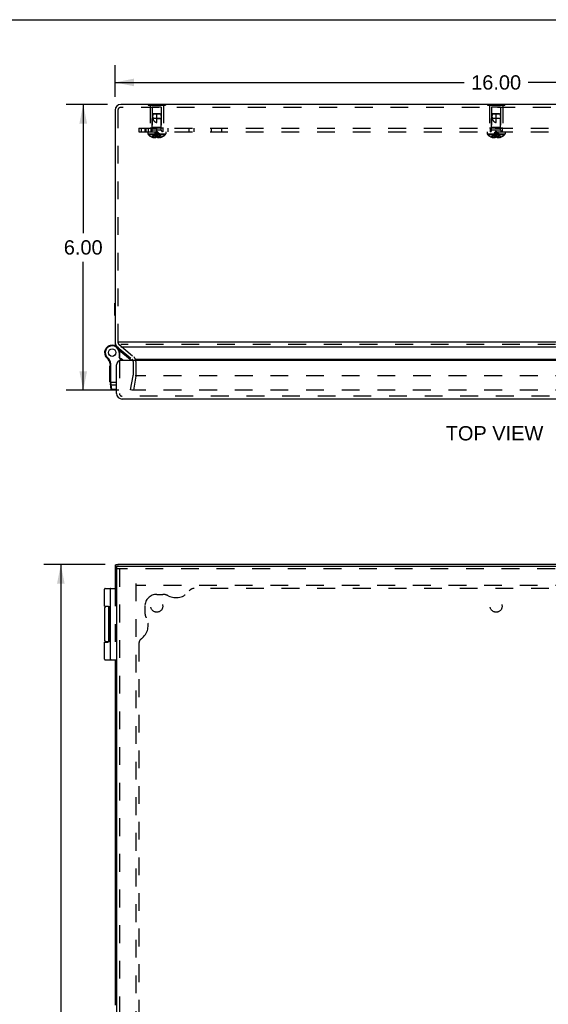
# Model space of a CAD drawing. Header units: inches. Extents: x 0 to 68, y 0 to 44.
# Tile 8 of 10: x 12.7 to 23.8, y 23.3 to 44. Entities that reach past the tile are written whole.
import ezdxf

# ---------------------------------------------------------------- set-up
doc = ezdxf.new("R2010")
doc.units = ezdxf.units.IN
doc.header["$LTSCALE"] = 3.74
doc.header["$MEASUREMENT"] = 0
doc.linetypes.add('HIDDEN', pattern=[0.2, 0.1, -0.1])
doc.layers.get('0').update_dxf_attribs({"linetype": 'CONTINUOUS'})
for name, color, linetype in [('DEFAULT_2', 8, 'HIDDEN'), ('DIMENSIONS', 7, 'CONTINUOUS'), ('DOOR_ASSEMBLY', 7, 'CONTINUOUS'), ('SUBPANEL', 7, 'CONTINUOUS')]:
    doc.layers.add(name, color=color, linetype=linetype)
doc.styles.get("Standard").update_dxf_attribs({"font": 'arial.ttf'})
doc.dimstyles.new('DIMSTYLE_1', dxfattribs={"dimtxt": 0.3, "dimasz": 0.4, "dimexe": 0.09, "dimexo": 0.07, "dimgap": 0.0375, "dimtad": 0, "dimtih": 1, "dimtoh": 1, "dimzin": 4, "dimdsep": 46, "dimtxsty": 'Standard', "dimblk": '_FILLED', "dimblk1": '_FILLED', "dimblk2": '_FILLED', "dimcen": 0.09, "dimadec": 3, "dimazin": 1, "dimtfac": 1, "dimtdec": 3, "dimtofl": 0, "dimtmove": 0, "dimatfit": 3, "dimldrblk": '_FILLED', "dimfxl": 0, "dimtolj": 1, "dimtzin": 4, "dimarcsym": 0})

# ---------------------------------------------------------------- blocks, each defined once
blk = doc.blocks.new('_FILLED')
at = {"color": 0, "linetype": 'ByBlock'}
blk.add_solid([(0, 0), (-1, 0.2), (-1, -0.2)], dxfattribs=at)
blk = doc.blocks.new('*D6')
at = {"layer": 'DIMENSIONS', "color": 2, "linetype": 'Continuous'}
for p, q in [((14.519, 32.561), (13.23, 32.561)), ((13.59, 32.561), (13.59, 22.861)), ((13.59, 12.561), (13.59, 22.261)), ((14.47, 12.561), (13.23, 12.561))]:
    blk.add_line(p, q, dxfattribs=at)
at = {"layer": 'DIMENSIONS', "color": 2, "linetype": 'Continuous', "xscale": 0.4, "yscale": 0.4, "zscale": 0.4}
for p, rotation in [((13.59, 32.561), 90), ((13.59, 12.561), 270)]:
    blk.add_blockref('_FILLED', p, dxfattribs=dict(at, rotation=rotation))
at = {"layer": 'DIMENSIONS', "color": 2, "linetype": 'Continuous', "insert": (13.59, 22.711), "char_height": 0.3, "width": 1.04833, "attachment_point": 2, "line_spacing_factor": 0.9}
blk.add_mtext('20.00', dxfattribs=at)
blk = doc.blocks.new('*D13')
at = {"layer": 'DIMENSIONS', "color": 2, "linetype": 'Continuous'}
for p, q in [((14.569, 42.22), (13.7, 42.22)), ((14.06, 42.22), (14.06, 39.52)), ((14.06, 36.22), (14.06, 38.92)), ((14.809, 36.22), (13.7, 36.22))]:
    blk.add_line(p, q, dxfattribs=at)
at = {"layer": 'DIMENSIONS', "color": 2, "linetype": 'Continuous', "xscale": 0.4, "yscale": 0.4, "zscale": 0.4}
for p, rotation in [((14.06, 42.22), 90), ((14.06, 36.22), 270)]:
    blk.add_blockref('_FILLED', p, dxfattribs=dict(at, rotation=rotation))
at = {"layer": 'DIMENSIONS', "color": 2, "linetype": 'Continuous', "insert": (14.06, 39.37), "char_height": 0.3, "width": 0.81524, "attachment_point": 2, "line_spacing_factor": 0.9}
blk.add_mtext('6.00', dxfattribs=at)
blk = doc.blocks.new('*D14')
at = {"layer": 'DIMENSIONS', "color": 2, "linetype": 'Continuous'}
for p, q in [((14.729, 42.38), (14.729, 43.043)), ((30.729, 42.38), (30.729, 43.043)), ((14.729, 42.683), (22.055, 42.683)), ((30.729, 42.683), (23.404, 42.683))]:
    blk.add_line(p, q, dxfattribs=at)
at = {"layer": 'DIMENSIONS', "color": 2, "linetype": 'Continuous', "xscale": 0.4, "yscale": 0.4, "zscale": 0.4, "rotation": 180}
blk.add_blockref('_FILLED', (14.729, 42.683), dxfattribs=at)
at = {"layer": 'DIMENSIONS', "color": 2, "linetype": 'Continuous', "xscale": 0.4, "yscale": 0.4, "zscale": 0.4}
blk.add_blockref('_FILLED', (30.729, 42.683), dxfattribs=at)
at = {"layer": 'DIMENSIONS', "color": 2, "linetype": 'Continuous', "insert": (22.729, 42.833), "char_height": 0.3, "width": 1.04833, "attachment_point": 2, "line_spacing_factor": 0.9}
blk.add_mtext('16.00', dxfattribs=at)

msp = doc.modelspace()

# ---------------------------------------------------------------- linework, layer by layer
at = {"color": 7, "linetype": 'Continuous'}
for p, q in [((0, 44), (68, 44)), ((15.424, 42.224), (15.424, 42.22)), ((15.424, 42.224), (15.785, 42.224)), ((15.514, 42.224), (15.514, 42.22)), ((15.695, 42.224), (15.695, 42.22)), ((15.785, 42.224), (15.785, 42.22)), ((22.549, 42.224), (22.549, 42.22)), ((22.549, 42.224), (22.91, 42.224)), ((22.639, 42.224), (22.639, 42.22)), ((22.82, 42.224), (22.82, 42.22)), ((22.91, 42.224), (22.91, 42.22)), ((14.725, 37.793), (14.725, 38.049)), ((14.725, 38.049), (14.729, 38.049)), ((14.725, 37.793), (14.729, 37.793)), ((14.799, 37.227), (14.789, 37.227)), ((14.734, 37.193), (14.734, 37.166)), ((14.798, 32.556), (14.746, 32.556)), ((14.789, 32.561), (14.789, 32.556))]:
    msp.add_line(p, q, dxfattribs=at)
at = {"color": 3, "linetype": 'Continuous'}
for p, q in [((30.609, 42.22), (14.849, 42.22)), ((14.729, 42.1), (14.729, 37.227)), ((30.708, 37.227), (14.799, 37.227)), ((14.85, 37.135), (30.708, 37.135)), ((15.159, 36.872), (30.391, 36.872)), ((14.729, 32.54), (14.729, 32.061)), ((30.708, 32.561), (14.789, 32.561)), ((14.729, 30.561), (14.729, 23.311))]:
    msp.add_line(p, q, dxfattribs=at)
for points in [[(14.734, 37.166), (14.734, 37.164), (14.735, 37.161), (14.735, 37.159), (14.736, 37.156), (14.737, 37.154), (14.738, 37.152)], [(14.729, 32.54), (14.729, 32.54), (14.73, 32.54), (14.73, 32.54), (14.73, 32.54), (14.73, 32.54), (14.73, 32.54)], [(14.73, 32.54), (14.73, 32.54), (14.73, 32.541), (14.731, 32.541), (14.731, 32.541), (14.731, 32.542), (14.732, 32.542)], [(14.732, 32.542), (14.732, 32.543), (14.732, 32.543), (14.733, 32.544), (14.733, 32.545), (14.734, 32.545), (14.734, 32.546)], [(14.734, 32.546), (14.735, 32.547), (14.735, 32.548), (14.736, 32.548), (14.736, 32.549), (14.737, 32.55), (14.738, 32.551)], [(14.738, 32.551), (14.738, 32.552), (14.739, 32.553), (14.74, 32.554), (14.742, 32.555), (14.743, 32.555), (14.744, 32.556), (14.746, 32.556), (14.746, 32.556)], [(14.746, 32.556), (14.748, 32.556), (14.749, 32.555), (14.751, 32.555), (14.753, 32.554), (14.754, 32.553), (14.756, 32.552), (14.758, 32.551)]]:
    msp.add_lwpolyline(points, dxfattribs=at)
for centre, start, end in [((14.849, 42.1), 90, 180), ((14.849, 37.227), 180, 201.0908)]:
    msp.add_arc(centre, 0.12, start, end, dxfattribs=at)
at = {"layer": 'DEFAULT_2', "color": 8, "linetype": 'HIDDEN'}
for p, q in [((15.424, 42.22), (15.424, 42.203)), ((15.424, 42.203), (15.785, 42.203)), ((15.464, 42.203), (15.464, 41.724)), ((15.514, 42.22), (15.514, 42.203)), ((15.695, 42.22), (15.695, 42.203)), ((15.744, 42.203), (15.744, 41.724)), ((15.785, 42.22), (15.785, 42.203)), ((22.549, 42.22), (22.549, 42.203)), ((22.549, 42.203), (22.91, 42.203)), ((22.589, 42.203), (22.589, 41.724)), ((22.639, 42.22), (22.639, 42.203)), ((22.82, 42.22), (22.82, 42.203)), ((22.869, 42.203), (22.869, 41.724)), ((22.91, 42.22), (22.91, 42.203)), ((14.789, 42.1), (14.789, 37.267)), ((30.609, 42.16), (14.849, 42.16)), ((15.509, 42.162), (15.509, 41.734)), ((15.699, 42.162), (15.509, 42.162)), ((15.699, 42.162), (15.699, 41.734)), ((22.634, 42.162), (22.634, 41.734)), ((22.824, 42.162), (22.634, 42.162)), ((22.824, 42.162), (22.824, 41.734)), ((15.744, 41.724), (15.464, 41.724)), ((15.509, 41.734), (15.499, 41.724)), ((15.699, 41.734), (15.509, 41.734)), ((15.699, 41.734), (15.709, 41.724)), ((22.869, 41.724), (22.589, 41.724)), ((22.634, 41.734), (22.624, 41.724)), ((22.824, 41.734), (22.634, 41.734)), ((22.824, 41.734), (22.834, 41.724)), ((14.789, 37.267), (14.789, 37.227)), ((14.772, 37.135), (15.086, 36.872)), ((14.811, 37.181), (15.124, 36.918)), ((30.708, 37.181), (14.85, 37.181)), ((15.107, 36.826), (15.107, 36.538)), ((15.167, 36.826), (15.167, 36.538)), ((15.054, 36.23), (15.106, 36.527)), ((15.165, 36.517), (15.113, 36.22)), ((30.334, 36.527), (15.169, 36.527)), ((15.113, 36.22), (15.054, 36.23)), ((30.333, 36.22), (15.089, 36.22)), ((14.729, 32.061), (14.729, 30.561)), ((15.167, 32.164), (15.167, 13.001)), ((30.332, 32.123), (15.169, 32.123))]:
    msp.add_line(p, q, dxfattribs=at)
for points in [[(15.079, 36.23), (15.079, 36.231), (15.079, 36.232)], [(15.08, 36.225), (15.079, 36.226), (15.079, 36.227), (15.079, 36.228), (15.079, 36.229), (15.079, 36.23)], [(15.089, 36.22), (15.088, 36.22), (15.087, 36.22), (15.086, 36.221), (15.084, 36.221), (15.084, 36.221), (15.083, 36.222), (15.082, 36.223), (15.081, 36.224), (15.08, 36.224), (15.08, 36.225)]]:
    msp.add_lwpolyline(points, dxfattribs=at)
for centre, radius, start, end in [((14.849, 42.1), 0.06, 90, 180), ((14.849, 37.227), 0.06, 180, 230), ((14.849, 37.227), 0.12, 201.0908, 230), ((15.047, 36.826), 0.06, 0, 50), ((15.047, 36.826), 0.12, 0, 50), ((15.047, 36.538), 0.06, 350, 360), ((15.047, 36.538), 0.12, 350, 360)]:
    msp.add_arc(centre, radius, start, end, dxfattribs=at)
at = {"layer": 'DOOR_ASSEMBLY', "color": 7, "linetype": 'Continuous'}
for p, q in [((14.724, 37.158), (14.724, 37.158)), ((14.811, 37.011), (14.811, 36.913)), ((14.824, 37.011), (14.811, 37.011)), ((15.043, 36.869), (14.817, 37.059)), ((14.824, 37.011), (14.824, 36.916)), ((14.531, 36.932), (14.542, 36.939)), ((14.531, 36.932), (14.542, 36.938)), ((14.531, 36.932), (14.531, 36.932)), ((14.542, 36.938), (14.542, 36.939)), ((14.56, 36.896), (14.569, 36.906)), ((14.824, 36.916), (14.811, 36.913)), ((14.846, 36.846), (14.811, 36.913)), ((14.861, 36.846), (14.824, 36.916)), ((14.619, 36.397), (14.619, 36.737)), ((14.629, 36.737), (14.619, 36.737)), ((14.629, 36.729), (14.619, 36.729)), ((14.629, 36.677), (14.619, 36.677)), ((14.629, 36.668), (14.619, 36.668)), ((14.629, 36.598), (14.619, 36.598)), ((14.627, 36.775), (14.64, 36.777)), ((14.629, 36.38), (14.629, 36.756)), ((14.629, 36.756), (14.642, 36.756)), ((14.642, 36.376), (14.642, 36.756)), ((14.629, 36.397), (14.619, 36.397)), ((14.629, 36.397), (14.619, 36.397)), ((14.629, 36.391), (14.759, 36.391)), ((14.647, 36.239), (14.63, 36.362)), ((14.638, 36.377), (14.639, 36.376)), ((14.639, 36.376), (14.64, 36.376)), ((14.639, 36.376), (14.639, 36.376)), ((14.64, 36.376), (14.641, 36.376)), ((14.64, 36.376), (14.64, 36.376)), ((14.641, 36.376), (14.641, 36.376)), ((14.641, 36.376), (14.642, 36.376)), ((14.641, 36.376), (14.641, 36.376)), ((14.642, 36.374), (14.642, 36.376)), ((14.642, 36.373), (14.642, 36.374)), ((14.642, 36.372), (14.642, 36.373)), ((14.642, 36.369), (14.642, 36.37)), ((14.642, 36.368), (14.642, 36.369)), ((14.642, 36.366), (14.642, 36.368)), ((14.642, 36.365), (14.642, 36.366)), ((14.642, 36.364), (14.642, 36.365)), ((14.642, 36.363), (14.642, 36.364)), ((14.643, 36.361), (14.642, 36.363)), ((14.643, 36.36), (14.643, 36.361)), ((14.643, 36.359), (14.643, 36.36)), ((14.643, 36.358), (14.643, 36.359)), ((14.643, 36.357), (14.643, 36.358)), ((14.645, 36.336), (14.643, 36.357)), ((14.659, 36.234), (14.645, 36.336)), ((14.645, 36.336), (14.759, 36.336)), ((14.647, 36.239), (14.647, 36.239)), ((14.66, 36.228), (14.659, 36.234)), ((14.759, 36.234), (14.659, 36.234)), ((14.759, 36.228), (14.66, 36.228)), ((15.566, 36.032), (15.566, 36.036)), ((15.822, 36.032), (15.566, 36.032)), ((15.822, 36.032), (15.822, 36.036)), ((14.759, 32.531), (14.759, 32.471)), ((14.509, 31.686), (14.509, 32.048)), ((14.522, 32.061), (14.759, 32.061)), ((14.629, 30.574), (14.629, 32.048)), ((14.509, 31.651), (14.509, 30.971)), ((14.593, 31.681), (14.539, 31.681)), ((14.589, 31.684), (14.589, 31.681)), ((14.595, 30.946), (14.595, 31.676)), ((14.619, 30.937), (14.619, 31.687)), ((14.629, 31.687), (14.619, 31.687)), ((14.629, 31.681), (14.619, 31.681)), ((14.629, 31.583), (14.619, 31.583)), ((14.629, 31.435), (14.619, 31.435)), ((14.629, 31.2), (14.619, 31.2)), ((14.629, 31.186), (14.619, 31.186)), ((14.509, 30.574), (14.509, 30.936)), ((14.509, 30.936), (14.579, 30.936)), ((14.593, 30.941), (14.539, 30.941)), ((14.589, 30.941), (14.589, 30.937)), ((14.629, 30.937), (14.619, 30.937)), ((14.522, 30.561), (14.759, 30.561))]:
    msp.add_line(p, q, dxfattribs=at)
at = {"layer": 'DOOR_ASSEMBLY', "color": 8, "linetype": 'HIDDEN'}
for p, q in [((14.819, 36.846), (14.819, 36.156)), ((30.579, 36.096), (14.879, 36.096)), ((30.699, 32.471), (14.759, 32.471)), ((14.819, 32.471), (14.819, 12.651))]:
    msp.add_line(p, q, dxfattribs=at)
at = {"layer": 'DOOR_ASSEMBLY', "color": 3, "linetype": 'Continuous'}
for p, q in [((30.609, 36.846), (14.849, 36.846)), ((14.759, 36.156), (14.759, 36.756)), ((30.579, 36.036), (14.879, 36.036)), ((14.759, 32.531), (30.699, 32.531)), ((14.759, 32.471), (14.759, 12.651))]:
    msp.add_line(p, q, dxfattribs=at)
at = {"layer": 'DOOR_ASSEMBLY', "color": 7, "linetype": 'Continuous'}
for points in [[(14.629, 36.38), (14.629, 36.379), (14.629, 36.379), (14.629, 36.379), (14.629, 36.379), (14.629, 36.379), (14.629, 36.379), (14.629, 36.379), (14.629, 36.379), (14.629, 36.379), (14.629, 36.379), (14.629, 36.379), (14.629, 36.379), (14.629, 36.379), (14.629, 36.379), (14.629, 36.379), (14.629, 36.379), (14.629, 36.379), (14.63, 36.379), (14.63, 36.379), (14.63, 36.379), (14.63, 36.378), (14.63, 36.378), (14.63, 36.378), (14.63, 36.378), (14.63, 36.378), (14.63, 36.378), (14.63, 36.378), (14.63, 36.378), (14.63, 36.378), (14.631, 36.378), (14.631, 36.378), (14.631, 36.378), (14.631, 36.378), (14.631, 36.378), (14.631, 36.378), (14.631, 36.378), (14.631, 36.378), (14.631, 36.378), (14.632, 36.378), (14.632, 36.378), (14.632, 36.378), (14.632, 36.378), (14.632, 36.377), (14.632, 36.377), (14.632, 36.377), (14.633, 36.377), (14.633, 36.377), (14.633, 36.377), (14.633, 36.377), (14.633, 36.377), (14.633, 36.377), (14.634, 36.377), (14.634, 36.377), (14.634, 36.377), (14.634, 36.377), (14.634, 36.377), (14.634, 36.377), (14.635, 36.377), (14.635, 36.377), (14.635, 36.377), (14.635, 36.377), (14.635, 36.377), (14.635, 36.377), (14.636, 36.377), (14.636, 36.377), (14.636, 36.377), (14.636, 36.377), (14.636, 36.377), (14.637, 36.377), (14.637, 36.377), (14.637, 36.377), (14.637, 36.377), (14.637, 36.377), (14.638, 36.377), (14.638, 36.377), (14.638, 36.377), (14.638, 36.377)], [(14.63, 36.362), (14.63, 36.362), (14.63, 36.362), (14.63, 36.362), (14.63, 36.362), (14.63, 36.362), (14.63, 36.362), (14.63, 36.361), (14.63, 36.361), (14.63, 36.361), (14.63, 36.361), (14.631, 36.361), (14.631, 36.361), (14.631, 36.361), (14.631, 36.361), (14.631, 36.361), (14.631, 36.36), (14.631, 36.36), (14.631, 36.36), (14.631, 36.36), (14.631, 36.36), (14.631, 36.36), (14.631, 36.36), (14.631, 36.36), (14.632, 36.36), (14.632, 36.36), (14.632, 36.359), (14.632, 36.359), (14.632, 36.359), (14.632, 36.359), (14.632, 36.359), (14.632, 36.359), (14.632, 36.359), (14.633, 36.359), (14.633, 36.359), (14.633, 36.359), (14.633, 36.359), (14.633, 36.358), (14.633, 36.358), (14.633, 36.358), (14.633, 36.358), (14.634, 36.358), (14.634, 36.358), (14.634, 36.358), (14.634, 36.358), (14.634, 36.358), (14.634, 36.358), (14.635, 36.358), (14.635, 36.358), (14.635, 36.358), (14.635, 36.358), (14.635, 36.358), (14.635, 36.357), (14.636, 36.357), (14.636, 36.357), (14.636, 36.357), (14.636, 36.357), (14.636, 36.357), (14.636, 36.357), (14.637, 36.357), (14.637, 36.357), (14.637, 36.357), (14.637, 36.357), (14.637, 36.357), (14.638, 36.357), (14.638, 36.357), (14.638, 36.357), (14.638, 36.357), (14.638, 36.357), (14.639, 36.357), (14.639, 36.357), (14.639, 36.357), (14.639, 36.357), (14.639, 36.357), (14.64, 36.357), (14.64, 36.357), (14.64, 36.357), (14.64, 36.357), (14.64, 36.357), (14.641, 36.357), (14.641, 36.357), (14.641, 36.357), (14.641, 36.357), (14.642, 36.357), (14.642, 36.357), (14.642, 36.357), (14.642, 36.357), (14.642, 36.357), (14.643, 36.357), (14.643, 36.357), (14.643, 36.357)], [(14.632, 36.345), (14.633, 36.345), (14.633, 36.345), (14.633, 36.345), (14.633, 36.345), (14.633, 36.344), (14.633, 36.344), (14.633, 36.344), (14.633, 36.344), (14.633, 36.344), (14.633, 36.343), (14.633, 36.343), (14.633, 36.343), (14.633, 36.343), (14.633, 36.343), (14.633, 36.343), (14.633, 36.342), (14.633, 36.342), (14.634, 36.342), (14.634, 36.342), (14.634, 36.342), (14.634, 36.342), (14.634, 36.341), (14.634, 36.341), (14.634, 36.341), (14.634, 36.341), (14.634, 36.341), (14.634, 36.341), (14.635, 36.34), (14.635, 36.34), (14.635, 36.34), (14.635, 36.34), (14.635, 36.34), (14.635, 36.34), (14.635, 36.339), (14.636, 36.339), (14.636, 36.339), (14.636, 36.339), (14.636, 36.339), (14.636, 36.339), (14.636, 36.339), (14.636, 36.338), (14.637, 36.338), (14.637, 36.338), (14.637, 36.338), (14.637, 36.338), (14.637, 36.338), (14.637, 36.338), (14.638, 36.338), (14.638, 36.338), (14.638, 36.337), (14.638, 36.337), (14.638, 36.337), (14.639, 36.337), (14.639, 36.337), (14.639, 36.337), (14.639, 36.337), (14.639, 36.337), (14.639, 36.337), (14.64, 36.337), (14.64, 36.336), (14.64, 36.336), (14.64, 36.336), (14.64, 36.336), (14.641, 36.336), (14.641, 36.336), (14.641, 36.336), (14.641, 36.336), (14.641, 36.336), (14.642, 36.336), (14.642, 36.336), (14.642, 36.336), (14.642, 36.336), (14.643, 36.336), (14.643, 36.336), (14.643, 36.336), (14.643, 36.336), (14.643, 36.336), (14.644, 36.336), (14.644, 36.336), (14.644, 36.336), (14.644, 36.336), (14.644, 36.336), (14.645, 36.336), (14.645, 36.336), (14.645, 36.336), (14.645, 36.336)], [(14.642, 36.37), (14.642, 36.371), (14.642, 36.372)], [(14.647, 36.244), (14.647, 36.244), (14.647, 36.244), (14.647, 36.244), (14.647, 36.243), (14.647, 36.243), (14.647, 36.243), (14.647, 36.243), (14.647, 36.243), (14.647, 36.243), (14.647, 36.242), (14.647, 36.242), (14.647, 36.242), (14.647, 36.242), (14.647, 36.242), (14.647, 36.241), (14.648, 36.241), (14.648, 36.241), (14.648, 36.241), (14.648, 36.241), (14.648, 36.241), (14.648, 36.24), (14.648, 36.24), (14.648, 36.24), (14.648, 36.24), (14.648, 36.24), (14.649, 36.24), (14.649, 36.239), (14.649, 36.239), (14.649, 36.239), (14.649, 36.239), (14.649, 36.239), (14.649, 36.239), (14.649, 36.238), (14.65, 36.238), (14.65, 36.238), (14.65, 36.238), (14.65, 36.238), (14.65, 36.238), (14.65, 36.238), (14.65, 36.237), (14.651, 36.237), (14.651, 36.237), (14.651, 36.237), (14.651, 36.237), (14.651, 36.237), (14.651, 36.237), (14.652, 36.237), (14.652, 36.237), (14.652, 36.236), (14.652, 36.236), (14.652, 36.236), (14.652, 36.236), (14.653, 36.236), (14.653, 36.236), (14.653, 36.236), (14.653, 36.236), (14.653, 36.236), (14.654, 36.236), (14.654, 36.235), (14.654, 36.235), (14.654, 36.235), (14.654, 36.235), (14.655, 36.235), (14.655, 36.235), (14.655, 36.235), (14.655, 36.235), (14.655, 36.235), (14.656, 36.235), (14.656, 36.235), (14.656, 36.235), (14.656, 36.235), (14.656, 36.235), (14.657, 36.235), (14.657, 36.235), (14.657, 36.235), (14.657, 36.235), (14.658, 36.235), (14.658, 36.234), (14.658, 36.234), (14.658, 36.234), (14.658, 36.234), (14.659, 36.234), (14.659, 36.234), (14.659, 36.234), (14.659, 36.234), (14.659, 36.234)], [(14.509, 31.686), (14.579, 31.686), (14.58, 31.686), (14.58, 31.686), (14.581, 31.685), (14.581, 31.685), (14.582, 31.685), (14.582, 31.685), (14.583, 31.685), (14.583, 31.685), (14.584, 31.685), (14.584, 31.685), (14.585, 31.685), (14.585, 31.685), (14.585, 31.685), (14.586, 31.685), (14.586, 31.685), (14.587, 31.685), (14.587, 31.685), (14.587, 31.685), (14.587, 31.684), (14.588, 31.684), (14.588, 31.684), (14.588, 31.684), (14.589, 31.684), (14.589, 31.684), (14.589, 31.684), (14.589, 31.684), (14.589, 31.684), (14.59, 31.683), (14.59, 31.683), (14.59, 31.683), (14.59, 31.683), (14.59, 31.683), (14.591, 31.683), (14.591, 31.683), (14.591, 31.683), (14.591, 31.683), (14.591, 31.682), (14.591, 31.682), (14.592, 31.682), (14.592, 31.682), (14.592, 31.682), (14.592, 31.682), (14.592, 31.682), (14.592, 31.682), (14.592, 31.681), (14.592, 31.681), (14.593, 31.681), (14.593, 31.681), (14.593, 31.681), (14.593, 31.681), (14.593, 31.681), (14.593, 31.681), (14.593, 31.68), (14.593, 31.68), (14.593, 31.68), (14.593, 31.68), (14.593, 31.68), (14.593, 31.68), (14.594, 31.68), (14.594, 31.68), (14.594, 31.68), (14.594, 31.679), (14.594, 31.679), (14.594, 31.679), (14.594, 31.679), (14.594, 31.679), (14.594, 31.679), (14.594, 31.679), (14.594, 31.679), (14.594, 31.678), (14.594, 31.678), (14.594, 31.678), (14.594, 31.678), (14.594, 31.678), (14.594, 31.678), (14.594, 31.678), (14.594, 31.678), (14.594, 31.678), (14.594, 31.677), (14.594, 31.677), (14.594, 31.677), (14.594, 31.677), (14.594, 31.677), (14.594, 31.677), (14.595, 31.677), (14.595, 31.677), (14.595, 31.677), (14.595, 31.676), (14.595, 31.676), (14.595, 31.676), (14.595, 31.676), (14.595, 31.676), (14.595, 31.676), (14.595, 31.676), (14.595, 31.676), (14.595, 31.676), (14.595, 31.676)], [(14.595, 30.946), (14.595, 30.945), (14.595, 30.945), (14.595, 30.945), (14.595, 30.945), (14.595, 30.945), (14.595, 30.945), (14.595, 30.945), (14.595, 30.945), (14.595, 30.945), (14.595, 30.944), (14.595, 30.944), (14.595, 30.944), (14.594, 30.944), (14.594, 30.944), (14.594, 30.944), (14.594, 30.944), (14.594, 30.944), (14.594, 30.944), (14.594, 30.943), (14.594, 30.943), (14.594, 30.943), (14.594, 30.943), (14.594, 30.943), (14.594, 30.943), (14.594, 30.943), (14.594, 30.943), (14.594, 30.943), (14.594, 30.942), (14.594, 30.942), (14.594, 30.942), (14.594, 30.942), (14.594, 30.942), (14.594, 30.942), (14.594, 30.942), (14.594, 30.942), (14.594, 30.942), (14.594, 30.941), (14.594, 30.941), (14.593, 30.941), (14.593, 30.941), (14.593, 30.941), (14.593, 30.941), (14.593, 30.941), (14.593, 30.941), (14.593, 30.94), (14.593, 30.94), (14.593, 30.94), (14.593, 30.94), (14.593, 30.94), (14.593, 30.94), (14.592, 30.94), (14.592, 30.94), (14.592, 30.939), (14.592, 30.939), (14.592, 30.939), (14.592, 30.939), (14.592, 30.939), (14.592, 30.939), (14.591, 30.939), (14.591, 30.939), (14.591, 30.939), (14.591, 30.938), (14.591, 30.938), (14.591, 30.938), (14.59, 30.938), (14.59, 30.938), (14.59, 30.938), (14.59, 30.938), (14.59, 30.938), (14.589, 30.937), (14.589, 30.937), (14.589, 30.937), (14.589, 30.937), (14.589, 30.937), (14.588, 30.937), (14.588, 30.937), (14.588, 30.937), (14.587, 30.937), (14.587, 30.937), (14.587, 30.936), (14.587, 30.936), (14.586, 30.936), (14.586, 30.936), (14.585, 30.936), (14.585, 30.936), (14.585, 30.936), (14.584, 30.936), (14.584, 30.936), (14.583, 30.936), (14.583, 30.936), (14.582, 30.936), (14.582, 30.936), (14.581, 30.936), (14.581, 30.936), (14.58, 30.936), (14.58, 30.936), (14.579, 30.936)]]:
    msp.add_lwpolyline(points, dxfattribs=at)
for radius in [0.079, 0.078]:
    msp.add_circle((14.667, 37.011), radius, dxfattribs=at)
for centre, radius, start, end in [((14.667, 37.011), 0.158, 0, 210.265), ((14.667, 37.011), 0.144, 0, 210.265), ((14.63, 36.916), 0.26, 50, 68.622), ((14.667, 37.011), 0.158, 210.2787, 232.6869), ((14.653, 37.004), 0.142, 210.265, 229.2067), ((14.653, 37.004), 0.129, 210.265, 229.2067), ((14.43, 36.745), 0.2, 8.8401, 49.2067), ((14.43, 36.745), 0.213, 8.8401, 49.2067), ((14.767, 36.689), 0.21, 48.2712, 69.7019), ((14.981, 36.797), 0.095, 31.1408, 50), ((14.504, 36.756), 0.125, 0, 8.8401), ((14.504, 36.756), 0.138, 0, 8.8401), ((14.754, 36.38), 0.125, 180, 187.9618), ((14.66, 36.241), 0.013, 187.9757, 270), ((14.522, 32.048), 0.013, 90, 180), ((14.642, 32.048), 0.013, 90, 180), ((14.539, 31.651), 0.03, 90, 180), ((14.539, 30.971), 0.03, 180, 270), ((14.522, 30.574), 0.013, 180, 270), ((14.642, 30.574), 0.013, 180, 270)]:
    msp.add_arc(centre, radius, start, end, dxfattribs=at)
at = {"layer": 'DOOR_ASSEMBLY', "color": 3, "linetype": 'Continuous'}
for centre, radius, start, end in [((14.849, 36.756), 0.09, 90, 180), ((14.879, 36.156), 0.12, 180, 270)]:
    msp.add_arc(centre, radius, start, end, dxfattribs=at)
at = {"layer": 'DOOR_ASSEMBLY', "color": 8, "linetype": 'HIDDEN'}
msp.add_arc((14.879, 36.156), 0.06, 180, 270, dxfattribs=at)
at = {"layer": 'SUBPANEL', "color": 8, "linetype": 'HIDDEN'}
for p, q in [((15.519, 42.014), (15.51, 41.924)), ((15.53, 42.024), (15.519, 42.014)), ((15.689, 42.014), (15.519, 42.014)), ((15.52, 42.014), (15.525, 42.02)), ((15.525, 42.02), (15.53, 42.024)), ((15.678, 42.024), (15.53, 42.024)), ((15.604, 41.844), (15.604, 42.024)), ((15.678, 42.024), (15.689, 42.014)), ((15.689, 42.014), (15.698, 41.924)), ((22.644, 42.014), (22.635, 41.924)), ((22.655, 42.024), (22.644, 42.014)), ((22.814, 42.014), (22.644, 42.014)), ((22.645, 42.014), (22.65, 42.02)), ((22.65, 42.02), (22.655, 42.024)), ((22.803, 42.024), (22.655, 42.024)), ((22.729, 41.844), (22.729, 42.024)), ((22.803, 42.024), (22.814, 42.014)), ((22.814, 42.014), (22.823, 41.924)), ((15.51, 41.678), (15.51, 41.924)), ((15.698, 41.924), (15.51, 41.924)), ((15.604, 41.924), (15.698, 41.924)), ((15.698, 41.678), (15.698, 41.924)), ((22.635, 41.678), (22.635, 41.924)), ((22.823, 41.924), (22.635, 41.924)), ((22.823, 41.678), (22.823, 41.924)), ((15.229, 41.724), (15.229, 41.649)), ((15.229, 41.724), (30.229, 41.724)), ((15.229, 41.649), (30.229, 41.649)), ((15.281, 41.649), (15.281, 41.724)), ((15.354, 41.724), (15.354, 41.649)), ((15.384, 41.649), (15.384, 41.724)), ((15.418, 41.649), (15.418, 41.603)), ((15.418, 41.603), (15.791, 41.603)), ((15.423, 41.724), (15.423, 41.649)), ((15.424, 41.588), (15.785, 41.588)), ((15.479, 41.724), (15.479, 41.649)), ((15.698, 41.678), (15.51, 41.678)), ((15.589, 41.536), (15.591, 41.558)), ((15.604, 41.649), (15.604, 41.724)), ((15.613, 41.601), (15.61, 41.621)), ((15.616, 41.58), (15.613, 41.601)), ((15.618, 41.558), (15.615, 41.58)), ((15.62, 41.536), (15.618, 41.558)), ((15.729, 41.724), (15.729, 41.649)), ((15.791, 41.649), (15.791, 41.603)), ((15.846, 41.649), (15.846, 41.724)), ((16.286, 41.649), (16.286, 41.724)), ((16.387, 41.649), (16.387, 41.724)), ((16.745, 41.724), (16.745, 41.649)), ((16.963, 41.724), (16.963, 41.649)), ((22.543, 41.649), (22.543, 41.603)), ((22.543, 41.603), (22.916, 41.603)), ((22.549, 41.588), (22.91, 41.588)), ((22.604, 41.724), (22.604, 41.649)), ((22.823, 41.678), (22.635, 41.678)), ((22.714, 41.536), (22.716, 41.558)), ((22.738, 41.601), (22.735, 41.621)), ((22.741, 41.58), (22.738, 41.601)), ((22.743, 41.558), (22.74, 41.58)), ((22.745, 41.536), (22.743, 41.558)), ((22.854, 41.724), (22.854, 41.649)), ((22.916, 41.649), (22.916, 41.603)), ((15.505, 41.536), (15.505, 41.536)), ((15.505, 41.536), (15.506, 41.536)), ((15.589, 41.536), (15.506, 41.536)), ((15.536, 41.536), (15.536, 41.526)), ((15.57, 41.536), (15.57, 41.521)), ((15.589, 41.536), (15.589, 41.526)), ((15.589, 41.536), (15.589, 41.536)), ((15.62, 41.536), (15.62, 41.526)), ((15.62, 41.536), (15.62, 41.536)), ((15.703, 41.536), (15.62, 41.536)), ((15.639, 41.536), (15.639, 41.521)), ((15.673, 41.536), (15.673, 41.526)), ((15.703, 41.536), (15.704, 41.536)), ((15.704, 41.536), (15.704, 41.536)), ((22.63, 41.536), (22.63, 41.536)), ((22.631, 41.536), (22.63, 41.536)), ((22.714, 41.536), (22.631, 41.536)), ((22.661, 41.536), (22.661, 41.526)), ((22.695, 41.536), (22.695, 41.521)), ((22.714, 41.536), (22.714, 41.536)), ((22.714, 41.536), (22.714, 41.526)), ((22.745, 41.536), (22.745, 41.536)), ((22.745, 41.536), (22.745, 41.526)), ((22.828, 41.536), (22.745, 41.536)), ((22.764, 41.536), (22.764, 41.521)), ((22.798, 41.536), (22.798, 41.526)), ((22.829, 41.536), (22.828, 41.536)), ((22.829, 41.536), (22.829, 41.536)), ((29.072, 32.061), (16.387, 32.061)), ((15.604, 31.936), (15.729, 31.936)), ((15.354, 31.686), (15.354, 31.561)), ((15.229, 30.903), (15.229, 14.218))]:
    msp.add_line(p, q, dxfattribs=at)
for points in [[(15.52, 42.014), (15.519, 42.003), (15.518, 41.991), (15.517, 41.98), (15.517, 41.968), (15.518, 41.956), (15.518, 41.945), (15.519, 41.935), (15.52, 41.924)], [(22.645, 42.014), (22.644, 42.003), (22.643, 41.991), (22.642, 41.98), (22.642, 41.968), (22.643, 41.956), (22.643, 41.945), (22.644, 41.935), (22.645, 41.924)], [(15.52, 41.924), (15.523, 41.917), (15.525, 41.91), (15.527, 41.904), (15.53, 41.898), (15.533, 41.892), (15.536, 41.887), (15.539, 41.882), (15.542, 41.878), (15.545, 41.874), (15.548, 41.87), (15.551, 41.867), (15.554, 41.864), (15.557, 41.861), (15.56, 41.859), (15.564, 41.857), (15.567, 41.855), (15.57, 41.853), (15.574, 41.851), (15.577, 41.85), (15.581, 41.848), (15.585, 41.847), (15.588, 41.846), (15.592, 41.845), (15.596, 41.845), (15.6, 41.844), (15.604, 41.844)], [(22.645, 41.924), (22.648, 41.917), (22.65, 41.91), (22.652, 41.904), (22.655, 41.898), (22.658, 41.892), (22.661, 41.887), (22.664, 41.882), (22.667, 41.878), (22.67, 41.874), (22.673, 41.87), (22.676, 41.867), (22.679, 41.864), (22.682, 41.861), (22.685, 41.859), (22.689, 41.857), (22.692, 41.855), (22.695, 41.853), (22.699, 41.851), (22.702, 41.85), (22.706, 41.848), (22.71, 41.847), (22.713, 41.846), (22.717, 41.845), (22.721, 41.845), (22.725, 41.844), (22.729, 41.844)], [(15.505, 41.536), (15.519, 41.558), (15.534, 41.58), (15.55, 41.601), (15.567, 41.621), (15.585, 41.641), (15.604, 41.66)], [(15.536, 41.536), (15.545, 41.558), (15.556, 41.58), (15.567, 41.601), (15.578, 41.621), (15.591, 41.641), (15.604, 41.66)], [(15.57, 41.536), (15.574, 41.558), (15.58, 41.58), (15.585, 41.601), (15.591, 41.621), (15.598, 41.641), (15.604, 41.66)], [(15.591, 41.558), (15.593, 41.58), (15.596, 41.601), (15.599, 41.621), (15.601, 41.641), (15.604, 41.66)], [(15.593, 41.58), (15.596, 41.601), (15.599, 41.621), (15.601, 41.641), (15.604, 41.66)], [(15.61, 41.621), (15.607, 41.641), (15.604, 41.66)], [(15.61, 41.621), (15.607, 41.641), (15.604, 41.66)], [(15.639, 41.536), (15.635, 41.558), (15.629, 41.58), (15.624, 41.601), (15.618, 41.621), (15.611, 41.641), (15.604, 41.66)], [(15.673, 41.536), (15.664, 41.558), (15.653, 41.58), (15.642, 41.601), (15.63, 41.621), (15.618, 41.641), (15.604, 41.66)], [(15.704, 41.536), (15.69, 41.558), (15.675, 41.58), (15.659, 41.601), (15.642, 41.621), (15.624, 41.641), (15.604, 41.66)], [(22.63, 41.536), (22.644, 41.558), (22.659, 41.58), (22.675, 41.601), (22.692, 41.621), (22.71, 41.641), (22.729, 41.66)], [(22.661, 41.536), (22.67, 41.558), (22.681, 41.58), (22.692, 41.601), (22.703, 41.621), (22.716, 41.641), (22.729, 41.66)], [(22.695, 41.536), (22.699, 41.558), (22.705, 41.58), (22.71, 41.601), (22.716, 41.621), (22.723, 41.641), (22.729, 41.66)], [(22.716, 41.558), (22.718, 41.58), (22.721, 41.601), (22.724, 41.621), (22.726, 41.641), (22.729, 41.66)], [(22.718, 41.58), (22.721, 41.601), (22.724, 41.621), (22.726, 41.641), (22.729, 41.66)], [(22.735, 41.621), (22.732, 41.641), (22.729, 41.66)], [(22.735, 41.621), (22.732, 41.641), (22.729, 41.66)], [(22.798, 41.536), (22.789, 41.558), (22.778, 41.58), (22.767, 41.601), (22.755, 41.621), (22.743, 41.641), (22.729, 41.66)], [(22.764, 41.536), (22.76, 41.558), (22.754, 41.58), (22.749, 41.601), (22.743, 41.621), (22.736, 41.641), (22.729, 41.66)], [(22.829, 41.536), (22.815, 41.558), (22.8, 41.58), (22.784, 41.601), (22.767, 41.621), (22.749, 41.641), (22.729, 41.66)], [(15.57, 41.521), (15.566, 41.521), (15.561, 41.522), (15.557, 41.522), (15.553, 41.523), (15.549, 41.523), (15.545, 41.524), (15.54, 41.525), (15.536, 41.526)], [(15.589, 41.526), (15.587, 41.525), (15.584, 41.524), (15.582, 41.523), (15.579, 41.523), (15.577, 41.522), (15.574, 41.522), (15.572, 41.521), (15.57, 41.521)], [(15.62, 41.536), (15.615, 41.536), (15.61, 41.536), (15.604, 41.536), (15.599, 41.536), (15.594, 41.536), (15.589, 41.536)], [(15.62, 41.526), (15.622, 41.525), (15.625, 41.524)], [(15.639, 41.521), (15.637, 41.521), (15.635, 41.522), (15.632, 41.522), (15.63, 41.523), (15.627, 41.523), (15.625, 41.524)], [(15.673, 41.526), (15.669, 41.525), (15.664, 41.524), (15.66, 41.523), (15.656, 41.523), (15.652, 41.522), (15.647, 41.522), (15.643, 41.521), (15.639, 41.521)], [(22.695, 41.521), (22.691, 41.521), (22.686, 41.522), (22.682, 41.522), (22.678, 41.523), (22.674, 41.523), (22.67, 41.524), (22.665, 41.525), (22.661, 41.526)], [(22.714, 41.526), (22.712, 41.525), (22.709, 41.524), (22.707, 41.523), (22.704, 41.523), (22.702, 41.522), (22.699, 41.522), (22.697, 41.521), (22.695, 41.521)], [(22.745, 41.536), (22.74, 41.536), (22.735, 41.536), (22.729, 41.536), (22.724, 41.536), (22.719, 41.536), (22.714, 41.536)], [(22.764, 41.521), (22.762, 41.521), (22.76, 41.522), (22.757, 41.522), (22.755, 41.523), (22.752, 41.523), (22.75, 41.524), (22.747, 41.525), (22.745, 41.526)], [(22.798, 41.526), (22.794, 41.525), (22.789, 41.524), (22.785, 41.523), (22.781, 41.523), (22.777, 41.522), (22.772, 41.522), (22.768, 41.521), (22.764, 41.521)]]:
    msp.add_lwpolyline(points, dxfattribs=at)
for centre in [(15.604, 31.686), (22.729, 31.686)]:
    msp.add_circle(centre, 0.125, dxfattribs=at)
for centre, radius, start, end in [((15.438, 41.603), 0.02, 180, 226.4862), ((15.604, 41.778), 0.262, 226.4862, 247.6643), ((15.482, 41.678), 0.0282, 270, 360), ((15.727, 41.678), 0.0282, 180, 270), ((15.604, 41.778), 0.262, 292.3357, 313.5138), ((15.771, 41.603), 0.02, 313.5138, 360), ((22.563, 41.603), 0.02, 180, 226.4862), ((22.729, 41.778), 0.262, 226.4862, 247.6643), ((22.607, 41.678), 0.0282, 270, 360), ((22.852, 41.678), 0.0282, 180, 270), ((22.729, 41.778), 0.262, 292.3357, 313.5138), ((22.896, 41.603), 0.02, 313.5138, 360), ((15.604, 41.778), 0.261, 247.9106, 254.8059), ((15.604, 41.778), 0.261, 285.1941, 292.0894), ((22.729, 41.778), 0.261, 247.9106, 254.8059), ((22.729, 41.778), 0.261, 285.1941, 292.0894), ((16.387, 31.936), 0.125, 90, 144.1013), ((15.604, 31.686), 0.25, 90, 180), ((15.729, 31.686), 0.25, 62.1089, 90), ((16.007, 32.211), 0.344, 242.1089, 324.1013), ((15.079, 31.283), 0.344, 305.8987, 27.8911), ((15.604, 31.561), 0.25, 180, 207.8911), ((15.354, 30.903), 0.125, 125.8987, 180)]:
    msp.add_arc(centre, radius, start, end, dxfattribs=at)

# ---------------------------------------------------------------- texts
at = {"layer": 'DIMENSIONS', "color": 2, "linetype": 'Continuous', "insert": (22.695, 35.468), "char_height": 0.3, "width": 2.04424, "attachment_point": 2, "line_spacing_factor": 0.9}
msp.add_mtext('TOP VIEW', dxfattribs=at)

# ---------------------------------------------------------------- dimensions: what is measured, and where the dimension line sits
at = {"layer": 'DIMENSIONS', "color": 2, "linetype": 'Continuous'}
dim = msp.add_linear_dim(base=(30.729, 42.683), p1=(14.729, 43.113), p2=(30.729, 43.113), dimstyle='DIMSTYLE_1', dxfattribs=at)
dim.commit()
dim.dimension.update_dxf_attribs({"geometry": '*D14', "text_midpoint": (22.742, 42.682), "dimtype": 160})
for base, p1, p2, picture, middle in [((14.06, 36.22), (14.639, 42.22), (14.879, 36.22), '*D13', (14.058, 39.219)), ((13.59, 12.561), (14.589, 32.561), (14.54, 12.561), '*D6', (13.586, 22.559))]:
    dim = msp.add_linear_dim(base=base, p1=p1, p2=p2, angle=270, dimstyle='DIMSTYLE_1', dxfattribs=at)
    dim.commit()
    dim.dimension.update_dxf_attribs({"geometry": picture, "text_midpoint": middle, "dimtype": 160})

doc.saveas('drawing.dxf')
